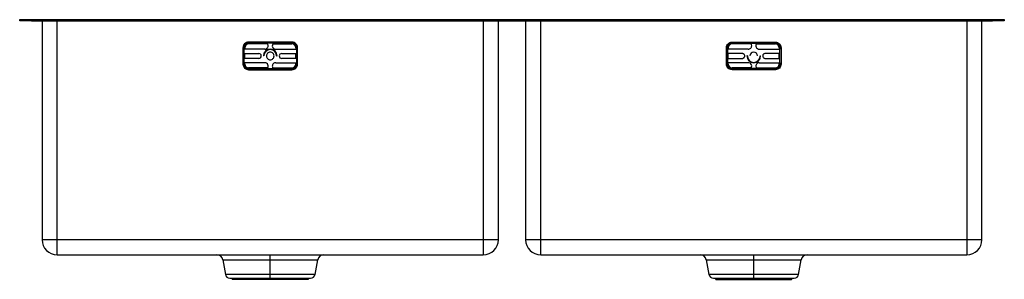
# Paper-space layout '_Posteriore' of a CAD drawing. Header units: millimetres. Extents: x -840 to 0, y -222 to 0.
import ezdxf

# ---------------------------------------------------------------- set-up
doc = ezdxf.new("R2010")
doc.units = ezdxf.units.MM

psp = doc.layouts.new('_Posteriore')

# ---------------------------------------------------------------- linework, layer by layer
at = {"color": 7, "linetype": 'Continuous', "lineweight": 25}
for p, q in [((-840, -0.9), (-840, 0)), ((-840, 0), (0, 0)), ((-830, 0), (-830, -0.9)), ((-10, -0.9), (-10, 0)), ((0, 0), (0, -0.9)), ((-830, -0.9), (-10, -0.9)), ((-820.9, -0.9), (-820.9, -188)), ((-808, -200.9), (-808, -0.9)), ((-444.5, -0.9), (-444.5, -200.9)), ((-431.6, -188), (-431.6, -0.9)), ((-408.4, -0.9), (-408.4, -188)), ((-395.5, -200.9), (-395.5, -0.9)), ((-32, -0.9), (-32, -200.9)), ((-19.1, -188), (-19.1, -0.9)), ((-649.51, -24), (-649.51, -38)), ((-648.89, -24), (-649.51, -24)), ((-648.89, -24), (-648.89, -25.24)), ((-647.97, -24), (-647.97, -25.24)), ((-644.75, -19.86), (-644.75, -19.24)), ((-607.75, -19.24), (-644.75, -19.24)), ((-629.17, -19.86), (-644.75, -19.86)), ((-628.38, -20.78), (-644.75, -20.78)), ((-623.63, -20.13), (-628.87, -20.13)), ((-624.12, -20.78), (-607.75, -20.78)), ((-623.33, -19.86), (-607.75, -19.86)), ((-607.75, -19.86), (-607.75, -19.24)), ((-604.53, -24), (-604.53, -25.24)), ((-603.61, -24), (-603.61, -25.24)), ((-603.61, -24), (-602.99, -24)), ((-602.99, -38), (-602.99, -24)), ((-237.01, -38), (-237.01, -24)), ((-236.39, -24), (-237.01, -24)), ((-236.39, -24), (-236.39, -25.24)), ((-235.47, -24), (-235.47, -25.24)), ((-232.25, -19.86), (-232.25, -19.24)), ((-232.25, -19.24), (-195.25, -19.24)), ((-216.67, -19.86), (-232.25, -19.86)), ((-215.88, -20.78), (-232.25, -20.78)), ((-216.37, -20.13), (-211.13, -20.13)), ((-211.62, -20.78), (-195.25, -20.78)), ((-210.83, -19.86), (-195.25, -19.86)), ((-195.25, -19.86), (-195.25, -19.24)), ((-192.03, -24), (-192.03, -25.24)), ((-191.11, -24), (-191.11, -25.24)), ((-191.11, -24), (-190.49, -24)), ((-190.49, -24), (-190.49, -38)), ((-630.99, -25.24), (-648.89, -25.24)), ((-648.62, -36.76), (-648.62, -25.24)), ((-648.62, -28.9), (-636.05, -28.9)), ((-636.05, -33.1), (-648.62, -33.1)), ((-647.97, -33.1), (-647.97, -28.9)), ((-631.73, -31), (-632.13, -31)), ((-621.51, -25.24), (-603.61, -25.24)), ((-620.77, -31), (-620.37, -31)), ((-616.45, -28.9), (-603.88, -28.9)), ((-603.88, -33.1), (-616.45, -33.1)), ((-604.53, -33.1), (-604.53, -28.9)), ((-603.88, -25.24), (-603.88, -36.76)), ((-218.49, -25.24), (-236.39, -25.24)), ((-236.12, -25.24), (-236.12, -36.76)), ((-223.55, -28.9), (-236.12, -28.9)), ((-236.12, -33.1), (-223.55, -33.1)), ((-235.47, -33.1), (-235.47, -28.9)), ((-219.23, -31), (-219.63, -31)), ((-209.01, -25.24), (-191.11, -25.24)), ((-208.27, -31), (-207.87, -31)), ((-191.38, -28.9), (-203.95, -28.9)), ((-203.95, -33.1), (-191.38, -33.1)), ((-192.03, -33.1), (-192.03, -28.9)), ((-191.38, -36.76), (-191.38, -25.24)), ((-648.89, -38), (-649.51, -38)), ((-630.99, -36.76), (-648.89, -36.76)), ((-648.89, -38), (-648.89, -36.76)), ((-647.97, -38), (-647.97, -36.76)), ((-628.38, -41.22), (-644.75, -41.22)), ((-628.87, -41.87), (-623.63, -41.87)), ((-624.12, -41.22), (-607.75, -41.22)), ((-621.51, -36.76), (-603.61, -36.76)), ((-604.53, -38), (-604.53, -36.76)), ((-603.61, -38), (-603.61, -36.76)), ((-603.61, -38), (-602.99, -38)), ((-236.39, -38), (-237.01, -38)), ((-218.49, -36.76), (-236.39, -36.76)), ((-236.39, -38), (-236.39, -36.76)), ((-235.47, -38), (-235.47, -36.76)), ((-215.88, -41.22), (-232.25, -41.22)), ((-211.13, -41.87), (-216.37, -41.87)), ((-211.62, -41.22), (-195.25, -41.22)), ((-209.01, -36.76), (-191.11, -36.76)), ((-192.03, -38), (-192.03, -36.76)), ((-191.11, -38), (-191.11, -36.76)), ((-191.11, -38), (-190.49, -38)), ((-644.75, -42.14), (-644.75, -42.76)), ((-629.17, -42.14), (-644.75, -42.14)), ((-644.75, -42.76), (-607.75, -42.76)), ((-623.33, -42.14), (-607.75, -42.14)), ((-607.75, -42.14), (-607.75, -42.76)), ((-232.25, -42.14), (-232.25, -42.76)), ((-216.67, -42.14), (-232.25, -42.14)), ((-195.25, -42.76), (-232.25, -42.76)), ((-210.83, -42.14), (-195.25, -42.14)), ((-195.25, -42.14), (-195.25, -42.76)), ((-431.6, -188), (-820.9, -188)), ((-19.1, -188), (-408.4, -188)), ((-808, -200.9), (-444.5, -200.9)), ((-626.25, -221.9), (-626.25, -200.9)), ((-395.5, -200.9), (-32, -200.9)), ((-213.75, -221.9), (-213.75, -200.9)), ((-666.76, -205.11), (-664.55, -217.68)), ((-587.95, -217.68), (-585.74, -205.11)), ((-254.26, -205.11), (-252.05, -217.68)), ((-175.45, -217.68), (-173.24, -205.11)), ((-660.71, -220.9), (-591.79, -220.9)), ((-659.22, -220.9), (-658.52, -221.9)), ((-593.98, -221.9), (-658.52, -221.9)), ((-593.98, -221.9), (-593.28, -220.9)), ((-248.21, -220.9), (-179.29, -220.9)), ((-246.72, -220.9), (-246.02, -221.9)), ((-246.02, -221.9), (-181.48, -221.9)), ((-181.48, -221.9), (-180.78, -220.9))]:
    psp.add_line(p, q, dxfattribs=at)
at = {"color": 8, "linetype": 'Continuous', "lineweight": 25}
for p, q in [((-666.76, -205.11), (-585.74, -205.11)), ((-254.26, -205.11), (-173.24, -205.11)), ((-587.95, -217.68), (-664.55, -217.68)), ((-175.45, -217.68), (-252.05, -217.68))]:
    psp.add_line(p, q, dxfattribs=at)
at = {"color": 7, "linetype": 'Continuous', "lineweight": 25}
for centre, radius, start, end in [((-644.75, -24), 4.14, 90, 180), ((-644.75, -24), 3.22, 90, 180), ((-626.25, -31), 5.88, 0, 180), ((-621.51, -22.24), 3, 135.07976, 270), ((-607.75, -24), 4.14, 0, 90), ((-607.75, -24), 3.22, 0, 90), ((-232.25, -24), 4.14, 90, 180), ((-232.25, -24), 3.22, 90, 180), ((-218.49, -22.24), 3, 360, 44.92024), ((-209.01, -22.24), 3, 135.07976, 270), ((-195.25, -24), 4.14, 0, 90), ((-195.25, -24), 3.22, 0, 90), ((-636.05, -31), 2.1, 270, 90), ((-626.25, -31), 5.48, 0, 180), ((-616.45, -31), 2.1, 90, 270), ((-213.75, -31), 5.88, 180, 0), ((-213.75, -31), 5.48, 180, 0), ((-213.75, -31), 3.25, 0, 180), ((-644.75, -38), 4.76, 180, 270), ((-644.75, -38), 4.14, 180, 270), ((-644.75, -38), 3.22, 180, 270), ((-630.99, -39.76), 3, 315.07976, 90), ((-607.75, -38), 4.14, 270, 360), ((-607.75, -38), 3.22, 270, 360), ((-232.25, -38), 4.14, 180, 270), ((-232.25, -38), 3.22, 180, 270), ((-218.49, -39.76), 3, 315.07976, 90), ((-209.01, -39.76), 3, 180, 224.92024), ((-195.25, -38), 4.14, 270, 360), ((-195.25, -38), 3.22, 270, 0), ((-808, -188), 12.9, 180, 270), ((-444.5, -188), 12.9, 270, 0), ((-395.5, -188), 12.9, 180, 270), ((-32, -188), 12.9, 270, 0), ((-671.78, -206), 5.1, 10, 90), ((-580.72, -206), 5.1, 90, 170), ((-259.28, -206), 5.1, 10, 90), ((-168.22, -206), 5.1, 90, 170), ((-660.71, -217), 3.9, 190, 270), ((-591.79, -217), 3.9, 270, 350), ((-248.21, -217), 3.9, 190, 270), ((-179.29, -217), 3.9, 270, 350)]:
    psp.add_arc(centre, radius, start, end, dxfattribs=at)
for points, knots in [([(-830, -0.9), (-830.11, -0.9), (-830.33, -0.9), (-830.65, -0.9), (-830.98, -0.9), (-831.3, -0.9), (-831.63, -0.9), (-832.17, -0.9), (-832.91, -0.9), (-833.83, -0.9), (-834.72, -0.9), (-835.84, -0.9), (-837.12, -0.9), (-838.16, -0.9), (-838.83, -0.9), (-839.25, -0.9), (-839.58, -0.9), (-839.78, -0.9), (-839.9, -0.9), (-839.96, -0.9), (-839.99, -0.9), (-840, -0.9), (-840, -0.9)], [0, 0, 0, 0, 0.020876, 0.041709, 0.062522, 0.083337, 0.104177, 0.125063, 0.187555, 0.250082, 0.312573, 0.3751, 0.499968, 0.624834, 0.687326, 0.749853, 0.812346, 0.874872, 0.906185, 0.937427, 0.968674, 1, 1, 1, 1]), ([(0, -0.9), (0, -0.9), (0, -0.9), (-0.02, -0.9), (-0.05, -0.9), (-0.08, -0.9), (-0.13, -0.9), (-0.23, -0.9), (-0.41, -0.9), (-0.75, -0.9), (-1.17, -0.9), (-1.84, -0.9), (-2.88, -0.9), (-4.15, -0.9), (-5.28, -0.9), (-6.17, -0.9), (-7.09, -0.9), (-7.89, -0.9), (-8.53, -0.9), (-9.02, -0.9), (-9.51, -0.9), (-9.84, -0.9), (-10, -0.9)], [0, 0, 0, 0, 0.020876, 0.041709, 0.062522, 0.083337, 0.104177, 0.125063, 0.187555, 0.250082, 0.312573, 0.3751, 0.499968, 0.624834, 0.687326, 0.749853, 0.812346, 0.874872, 0.906185, 0.937427, 0.968674, 1, 1, 1, 1]), ([(-644.75, -19.24), (-645.37, -19.24), (-645.99, -19.37), (-647.14, -19.84), (-647.67, -20.2), (-648.55, -21.08), (-648.91, -21.61), (-649.38, -22.76), (-649.51, -23.38), (-649.51, -24)], [0, 0, 0, 0, 0.25, 0.25, 0.5, 0.5, 0.75, 0.75, 1, 1, 1, 1]), ([(-630.99, -25.24), (-630.6, -25.24), (-630.21, -25.17), (-629.48, -24.87), (-629.15, -24.64), (-628.6, -24.09), (-628.37, -23.76), (-628.07, -23.03), (-627.99, -22.64), (-627.99, -22.24)], [0, 0, 0, 0, 0.25, 0.25, 0.5, 0.5, 0.75, 0.75, 1, 1, 1, 1]), ([(-627.99, -22.24), (-627.99, -21.85), (-628.07, -21.46), (-628.37, -20.74), (-628.59, -20.4), (-628.87, -20.13)], [0, 0, 0, 0, 0.5, 0.5, 1, 1, 1, 1]), ([(-602.99, -24), (-602.99, -23.38), (-603.12, -22.76), (-603.59, -21.61), (-603.95, -21.08), (-604.83, -20.2), (-605.36, -19.84), (-606.51, -19.37), (-607.13, -19.24), (-607.75, -19.24)], [0, 0, 0, 0, 0.25, 0.25, 0.5, 0.5, 0.75, 0.75, 1, 1, 1, 1]), ([(-237.01, -24), (-237.01, -23.38), (-236.88, -22.76), (-236.41, -21.61), (-236.05, -21.08), (-235.17, -20.2), (-234.64, -19.84), (-233.49, -19.37), (-232.87, -19.24), (-232.25, -19.24)], [0, 0, 0, 0, 0.25, 0.25, 0.5, 0.5, 0.75, 0.75, 1, 1, 1, 1]), ([(-218.49, -25.24), (-218.1, -25.24), (-217.71, -25.17), (-216.98, -24.87), (-216.65, -24.64), (-216.1, -24.09), (-215.87, -23.76), (-215.57, -23.03), (-215.49, -22.64), (-215.49, -22.24)], [0, 0, 0, 0, 0.25, 0.25, 0.5, 0.5, 0.75, 0.75, 1, 1, 1, 1]), ([(-195.25, -19.24), (-194.63, -19.24), (-194.01, -19.37), (-192.86, -19.84), (-192.33, -20.2), (-191.45, -21.08), (-191.09, -21.61), (-190.62, -22.76), (-190.49, -23.38), (-190.49, -24)], [0, 0, 0, 0, 0.25, 0.25, 0.5, 0.5, 0.75, 0.75, 1, 1, 1, 1]), ([(-623, -31), (-623, -30.57), (-623.08, -30.15), (-623.41, -29.36), (-623.65, -29), (-624.25, -28.4), (-624.61, -28.16), (-625.4, -27.83), (-625.82, -27.75), (-626.68, -27.75), (-627.1, -27.83), (-627.89, -28.16), (-628.25, -28.4), (-628.85, -29), (-629.09, -29.36), (-629.42, -30.15), (-629.5, -30.57), (-629.5, -31)], [0, 0, 0, 0, 0.125, 0.125, 0.25, 0.25, 0.375, 0.375, 0.5, 0.5, 0.625, 0.625, 0.75, 0.75, 0.875, 0.875, 1, 1, 1, 1]), ([(-629.5, -31), (-629.5, -31.43), (-629.42, -31.85), (-629.09, -32.64), (-628.85, -33), (-628.25, -33.6), (-627.89, -33.84), (-627.1, -34.17), (-626.68, -34.25), (-625.82, -34.25), (-625.4, -34.17), (-624.61, -33.84), (-624.25, -33.6), (-623.65, -33), (-623.41, -32.64), (-623.08, -31.85), (-623, -31.43), (-623, -31)], [0, 0, 0, 0, 0.125, 0.125, 0.25, 0.25, 0.375, 0.375, 0.5, 0.5, 0.625, 0.625, 0.75, 0.75, 0.875, 0.875, 1, 1, 1, 1]), ([(-221.45, -31), (-221.45, -30.73), (-221.5, -30.45), (-221.72, -29.94), (-221.87, -29.71), (-222.26, -29.32), (-222.49, -29.17), (-223, -28.95), (-223.28, -28.9), (-223.55, -28.9)], [0, 0, 0, 0, 0.25, 0.25, 0.5, 0.5, 0.75, 0.75, 1, 1, 1, 1]), ([(-223.55, -33.1), (-223.28, -33.1), (-223, -33.05), (-222.49, -32.83), (-222.26, -32.68), (-221.87, -32.29), (-221.72, -32.06), (-221.5, -31.55), (-221.45, -31.27), (-221.45, -31)], [0, 0, 0, 0, 0.25, 0.25, 0.5, 0.5, 0.75, 0.75, 1, 1, 1, 1]), ([(-203.95, -28.9), (-204.22, -28.9), (-204.5, -28.95), (-205.01, -29.17), (-205.24, -29.32), (-205.63, -29.71), (-205.78, -29.94), (-206, -30.45), (-206.05, -30.73), (-206.05, -31)], [0, 0, 0, 0, 0.25, 0.25, 0.5, 0.5, 0.75, 0.75, 1, 1, 1, 1]), ([(-206.05, -31), (-206.05, -31.27), (-206, -31.55), (-205.78, -32.06), (-205.63, -32.29), (-205.24, -32.68), (-205.01, -32.83), (-204.5, -33.05), (-204.22, -33.1), (-203.95, -33.1)], [0, 0, 0, 0, 0.25, 0.25, 0.5, 0.5, 0.75, 0.75, 1, 1, 1, 1]), ([(-621.51, -36.76), (-621.9, -36.76), (-622.29, -36.83), (-623.02, -37.13), (-623.35, -37.36), (-623.9, -37.91), (-624.13, -38.24), (-624.43, -38.97), (-624.51, -39.36), (-624.51, -39.76)], [0, 0, 0, 0, 0.25, 0.25, 0.5, 0.5, 0.75, 0.75, 1, 1, 1, 1]), ([(-624.51, -39.76), (-624.51, -40.15), (-624.43, -40.54), (-624.13, -41.26), (-623.91, -41.6), (-623.63, -41.87)], [0, 0, 0, 0, 0.5, 0.5, 1, 1, 1, 1]), ([(-607.75, -42.76), (-607.13, -42.76), (-606.51, -42.63), (-605.36, -42.16), (-604.83, -41.8), (-603.95, -40.92), (-603.59, -40.39), (-603.12, -39.24), (-602.99, -38.62), (-602.99, -38)], [0, 0, 0, 0, 0.25, 0.25, 0.5, 0.5, 0.75, 0.75, 1, 1, 1, 1]), ([(-232.25, -42.76), (-232.87, -42.76), (-233.49, -42.63), (-234.64, -42.16), (-235.17, -41.8), (-236.05, -40.92), (-236.41, -40.39), (-236.88, -39.24), (-237.01, -38.62), (-237.01, -38)], [0, 0, 0, 0, 0.25, 0.25, 0.5, 0.5, 0.75, 0.75, 1, 1, 1, 1]), ([(-209.01, -36.76), (-209.4, -36.76), (-209.79, -36.83), (-210.52, -37.13), (-210.85, -37.36), (-211.4, -37.91), (-211.63, -38.24), (-211.93, -38.97), (-212.01, -39.36), (-212.01, -39.76)], [0, 0, 0, 0, 0.25, 0.25, 0.5, 0.5, 0.75, 0.75, 1, 1, 1, 1]), ([(-190.49, -38), (-190.49, -38.62), (-190.62, -39.24), (-191.09, -40.39), (-191.45, -40.92), (-192.33, -41.8), (-192.86, -42.16), (-194.01, -42.63), (-194.63, -42.76), (-195.25, -42.76)], [0, 0, 0, 0, 0.25, 0.25, 0.5, 0.5, 0.75, 0.75, 1, 1, 1, 1])]:
    psp.add_open_spline(points, degree=3, knots=knots, dxfattribs=at)
for points in [[(-628.87, -20.13), (-628.96, -20.03), (-629.06, -19.95), (-629.17, -19.86)], [(-623.33, -19.86), (-623.44, -19.95), (-623.54, -20.03), (-623.63, -20.13)], [(-216.37, -20.13), (-216.46, -20.03), (-216.56, -19.95), (-216.67, -19.86)], [(-210.83, -19.86), (-210.94, -19.95), (-211.04, -20.03), (-211.13, -20.13)], [(-629.17, -42.14), (-629.06, -42.05), (-628.96, -41.97), (-628.87, -41.87)], [(-623.63, -41.87), (-623.54, -41.97), (-623.44, -42.05), (-623.33, -42.14)], [(-216.67, -42.14), (-216.56, -42.05), (-216.46, -41.97), (-216.37, -41.87)], [(-211.13, -41.87), (-211.04, -41.97), (-210.94, -42.05), (-210.83, -42.14)]]:
    psp.add_open_spline(points, degree=3, dxfattribs=at)

doc.saveas('drawing.dxf')
